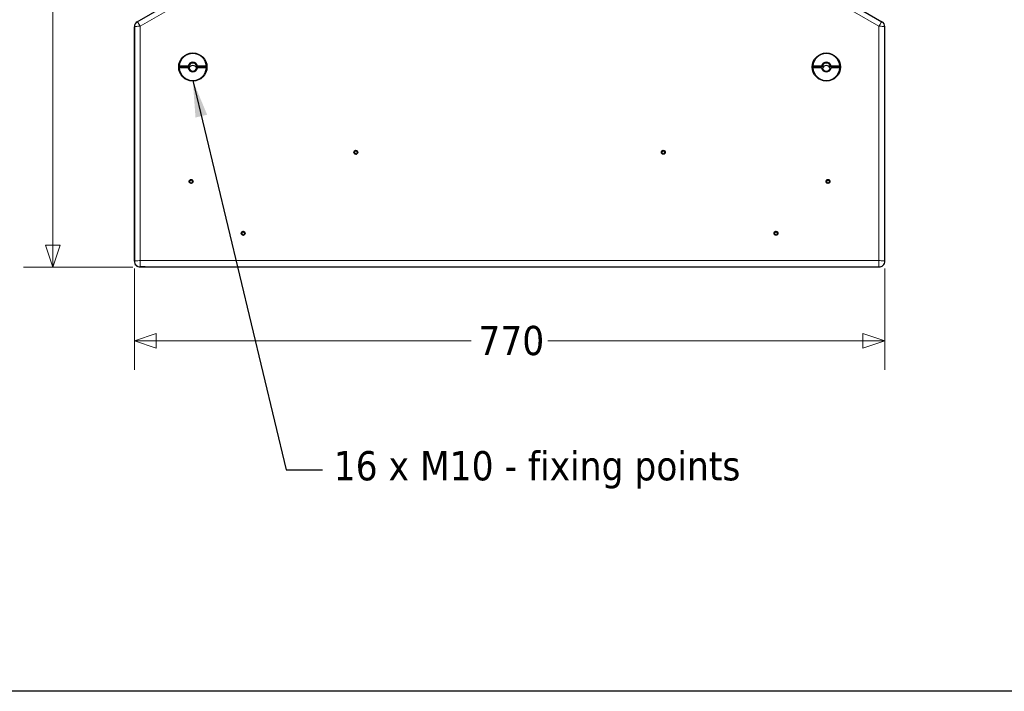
# Model space of a CAD drawing. Header units: millimetres. Extents: x -2236 to 4365, y 90 to 3088.
# Tile 10 of 39: x 1168 to 2178, y 90 to 779. Entities that reach past the tile are written whole.
import ezdxf

# ---------------------------------------------------------------- set-up
doc = ezdxf.new("R2010")
doc.units = ezdxf.units.MM
doc.header["$LTSCALE"] = 15
doc.layers.add('Border (ISO)', color=7, linetype='Continuous', lineweight=25)
doc.layers.add('Visibile (ISO)', color=7, linetype='Continuous', lineweight=25)
for name, color, linetype, lineweight, true_color in [('Quota (ISO)', 7, 'Continuous', 15, 0x008000), ('Simbolo (ISO)', 5, 'Continuous', 25, 0x0000ff), ('Visibile sottile (ISO)', 9, 'Continuous', 18, 0x808080)]:
    doc.layers.add(name, color=color, linetype=linetype, lineweight=lineweight, true_color=true_color)
doc.styles.add('Testo nota (ISO)', font='tahoma.ttf')
doc.dimstyles.new('Default (ISO)', dxfattribs={"dimscale": 15, "dimtxt": 2, "dimasz": 1.5, "dimexe": 2, "dimexo": 0.5, "dimgap": 0.5, "dimtad": 1, "dimtoh": 1, "dimrnd": 1e-08, "dimtxsty": 'Testo nota (ISO)', "dimblk": 'Filled-1', "dimcen": 0.09, "dimdle": 10, "dimclrd": 256, "dimclre": 256, "dimclrt": 256, "dimazin": 2, "dimtfac": 0.75, "dimtmove": 0, "dimatfit": 3, "dimfxl": 0, "dimtolj": 1, "dimtzin": 0, "dimlwd": -1, "dimlwe": -1, "dimarcsym": 0})
doc.dimstyles.new('Default - Metodo 1b (ISO)$7', dxfattribs={"dimscale": 15, "dimtxt": 2, "dimasz": 2.5, "dimexe": 3.175, "dimexo": 0, "dimgap": 0.762, "dimtad": 1, "dimtoh": 1, "dimrnd": 1e-08, "dimtxsty": 'Testo nota (ISO)', "dimcen": 0.09, "dimdle": 10, "dimclrd": 256, "dimclre": 256, "dimclrt": 256, "dimazin": 2, "dimtfac": 1.75, "dimtmove": 0, "dimatfit": 3, "dimfxl": 0, "dimtolj": 1, "dimlwd": -1, "dimlwe": -1, "dimarcsym": 0})

# ---------------------------------------------------------------- blocks, each defined once
blk = doc.blocks.new('Bordi Bordo di default')
at = {"layer": 'Border (ISO)', "flags": 128}
blk.add_lwpolyline([(6, 6), (6, 204), (291, 204), (291, 6), (6, 6)], dxfattribs=at)
blk = doc.blocks.new('Filled-1')
at = {"color": 0}
for p, q in [((0, 0), (-1, 0.333)), ((-1, 0.333), (-1, -0.333)), ((-1, 0), (0, 0)), ((-1, -0.333), (0, 0))]:
    blk.add_line(p, q, dxfattribs=at)
at = {"color": 0, "flags": 128}
blk.add_lwpolyline([(-1, -0.333), (0, 0), (-1, 0.333), (-1, -0.333)], dxfattribs=at)
at = {"color": 0}
blk.add_solid([(-1, -0.333), (0, 0), (-1, 0.333), (-1, -0.333)], dxfattribs=at)
blk = doc.blocks.new('*D21')
at = {"layer": 'Defpoints', "color": 0, "transparency": 16777216}
for p in [(1521.2, 1195.5), (1201.6, 525.5), (1291.2, 525.5)]:
    blk.add_point(p, dxfattribs=at)
at = {"layer": 'Quota (ISO)', "transparency": 16777216}
for p, q in [((1513.7, 1195.5), (1171.6, 1195.5)), ((1201.6, 1173), (1201.6, 900.1)), ((1201.6, 548), (1201.6, 820.9)), ((1283.7, 525.5), (1171.6, 525.5))]:
    blk.add_line(p, q, dxfattribs=at)
at = {"layer": 'Quota (ISO)', "transparency": 16777216, "xscale": 22.5, "yscale": 22.5, "zscale": 22.5}
for p, rotation in [((1201.6, 1195.5), 90), ((1201.6, 525.5), 270)]:
    blk.add_blockref('Filled-1', p, dxfattribs=dict(at, rotation=rotation))
at = {"layer": 'Quota (ISO)', "transparency": 16777216, "insert": (1201.6, 828.4), "char_height": 30, "attachment_point": 4, "rotation": 90, "style": 'Testo nota (ISO)'}
blk.add_mtext('\\A1;670', dxfattribs=at)
blk = doc.blocks.new('*D22')
at = {"layer": 'Defpoints', "color": 0, "transparency": 16777216}
for p in [(1285.2, 531.5), (2055.2, 531.5), (2055.2, 449.8)]:
    blk.add_point(p, dxfattribs=at)
at = {"layer": 'Quota (ISO)', "transparency": 16777216}
for p, q in [((1285.2, 524), (1285.2, 419.8)), ((2055.2, 524), (2055.2, 419.8)), ((1307.7, 449.8), (1630.7, 449.8)), ((2032.7, 449.8), (1709.6, 449.8))]:
    blk.add_line(p, q, dxfattribs=at)
at = {"layer": 'Quota (ISO)', "transparency": 16777216, "xscale": 22.5, "yscale": 22.5, "zscale": 22.5, "rotation": 180}
blk.add_blockref('Filled-1', (1285.2, 449.8), dxfattribs=at)
at = {"layer": 'Quota (ISO)', "transparency": 16777216, "xscale": 22.5, "yscale": 22.5, "zscale": 22.5}
blk.add_blockref('Filled-1', (2055.2, 449.8), dxfattribs=at)
at = {"layer": 'Quota (ISO)', "transparency": 16777216, "insert": (1638.2, 449.8), "char_height": 30, "attachment_point": 4, "style": 'Testo nota (ISO)'}
blk.add_mtext('\\A1;770', dxfattribs=at)

msp = doc.modelspace()

# ---------------------------------------------------------------- linework, layer by layer
at = {"layer": 'Visibile (ISO)'}
for p, q in [((1288.195, 777.282), (1515.212, 908.35)), ((1825.178, 908.35), (2052.195, 777.282)), ((1285.195, 772.086), (1285.195, 531.507)), ((1285.195, 531.53), (1285.195, 772.066)), ((2055.195, 531.507), (2055.195, 772.086)), ((2055.195, 531.53), (2055.195, 772.066)), ((1331.23, 731.755), (1340.296, 731.755)), ((1340.296, 729.763), (1331.23, 729.763)), ((1341.128, 731.581), (1333.236, 731.581)), ((1341.128, 731.685), (1341.128, 731.581)), ((1349.262, 731.581), (1349.262, 731.685)), ((1357.153, 731.581), (1349.262, 731.581)), ((1350.094, 731.755), (1359.159, 731.755)), ((1359.159, 729.763), (1350.094, 729.763)), ((1981.23, 731.755), (1990.296, 731.755)), ((1990.296, 729.763), (1981.23, 729.763)), ((1991.128, 731.581), (1983.236, 731.581)), ((1991.128, 731.685), (1991.128, 731.581)), ((1999.262, 731.581), (1999.262, 731.685)), ((2007.153, 731.581), (1999.262, 731.581)), ((2000.094, 731.755), (2009.159, 731.755)), ((2009.159, 729.763), (2000.094, 729.763)), ((1511.087, 642.937), (1511.118, 642.789)), ((1513.053, 641.531), (1513.032, 641.427)), ((1513.868, 643.761), (1513.839, 643.618)), ((1826.522, 642.937), (1826.552, 642.789)), ((1828.487, 641.531), (1828.466, 641.427)), ((1829.302, 643.761), (1829.273, 643.618)), ((1342.054, 613.009), (1342.085, 612.861)), ((1344.02, 611.603), (1343.999, 611.499)), ((1344.835, 613.833), (1344.806, 613.69)), ((1995.554, 613.009), (1995.585, 612.861)), ((1997.52, 611.603), (1997.499, 611.499)), ((1998.335, 613.833), (1998.306, 613.69)), ((1395.441, 559.837), (1395.471, 559.689)), ((1397.407, 558.431), (1397.385, 558.327)), ((1398.221, 560.661), (1398.192, 560.518)), ((1942.168, 559.837), (1942.198, 559.689)), ((1944.134, 558.431), (1944.113, 558.327)), ((1944.949, 560.661), (1944.919, 560.518)), ((1291.195, 525.53), (1297.195, 525.53)), ((1296.195, 525.53), (1291.195, 525.53)), ((1297.195, 525.53), (2043.195, 525.53)), ((2043.195, 525.53), (2049.195, 525.53)), ((2044.195, 525.53), (2049.195, 525.53))]:
    msp.add_line(p, q, dxfattribs=at)
for centre, start, end in [((1291.195, 772.086), 120, 180), ((2049.195, 772.086), 0, 60)]:
    msp.add_arc(centre, 6, start, end, dxfattribs=at)
for centre, major_axis in [((1345.195, 730.759), (14.5, 0)), ((1995.195, 730.759), (14.5, 0)), ((1512.478, 643.242), (2, 0)), ((1827.912, 643.242), (2, 0)), ((1343.445, 613.314), (2, 0)), ((1996.945, 613.314), (2, 0)), ((1396.831, 560.142), (2, 0)), ((1943.558, 560.142), (2, 0))]:
    msp.add_ellipse(centre, major_axis=major_axis, ratio=0.9961947, dxfattribs=at)
for centre, major_axis, start_param, end_param in [((1345.195, 730.759), (-14, 0), 3.2130821, 6.21169586), ((1995.195, 730.759), (-14, 0), 3.2130821, 6.21169586), ((1345.195, 730.759), (14, 0), 3.2130821, 6.21169586), ((1345.195, 730.585), (-12, 0), 6.19975522, 6.35199148), ((1345.195, 730.759), (-5, 0), 3.34295057, 6.08182739), ((1345.195, 730.759), (5, 0), 3.34295057, 6.08182739), ((1345.195, 730.585), (-4.188, 0), 6.04207861, 6.49830088), ((1345.195, 730.689), (4.188, 0), 0.2411067, 2.90048595), ((1345.195, 730.689), (-4.188, 0), 0.2411067, 2.90048595), ((1345.195, 728.145), (4.188, 0), 0.30980544, 2.83178722), ((1345.195, 730.585), (4.188, 0), 6.06806973, 6.52429201), ((1345.195, 730.585), (12, 0), 6.21437914, 6.36661539), ((1995.195, 730.759), (14, 0), 3.2130821, 6.21169586), ((1995.195, 730.585), (-12, 0), 6.19975522, 6.35199148), ((1995.195, 730.759), (-5, 0), 3.34295057, 6.08182739), ((1995.195, 730.759), (5, 0), 3.34295057, 6.08182739), ((1995.195, 730.585), (-4.188, 0), 6.04207861, 6.49830088), ((1995.195, 730.689), (4.188, 0), 0.2411067, 2.90048595), ((1995.195, 730.689), (-4.188, 0), 0.2411067, 2.90048595), ((1995.195, 728.145), (4.188, 0), 0.30980544, 2.83178722), ((1995.195, 730.585), (4.188, 0), 6.06806973, 6.52429201), ((1995.195, 730.585), (12, 0), 6.21437914, 6.36661539), ((1510.907, 643.725), (-0.279, 0), 4.68079302, 7.18744589), ((1510.132, 642.743), (0.975, 0), 5.72799058, 7.18744589), ((1511.197, 642.085), (-0.279, 0), 5.72799058, 6.76902198), ((1510.947, 644.973), (0.975, 0), 4.68079491, 6.14024645), ((1511.197, 642.085), (-0.279, 0), 0.98797256, 1.95145813), ((1511.663, 640.925), (-0.975, 0), 3.63359547, 5.09305079), ((1512.187, 644.795), (-0.279, 0), 3.63359736, 6.14024645), ((1513.292, 645.385), (0.975, 0), 3.63359547, 5.09305079), ((1512.768, 641.515), (-0.279, 0), 0.49200282, 1.18318778), ((1512.768, 641.515), (0.279, 0), 5.4317762, 6.14024834), ((1514.009, 641.337), (-0.975, 0), 4.68079302, 6.14024834), ((1513.758, 644.225), (0.279, 0), 5.72799058, 8.23464344), ((1514.823, 643.567), (-0.975, 0), 5.72799058, 7.18744589), ((1514.048, 642.586), (0.279, 0), 4.68079302, 7.18744589), ((1826.341, 643.725), (-0.279, 0), 4.68079302, 7.18744589), ((1825.566, 642.743), (0.975, 0), 5.72799058, 7.18744589), ((1826.631, 642.085), (-0.279, 0), 5.72799058, 6.76902198), ((1826.381, 644.973), (0.975, 0), 4.68079491, 6.14024645), ((1826.631, 642.085), (-0.279, 0), 0.98797256, 1.95145813), ((1827.097, 640.925), (-0.975, 0), 3.63359547, 5.09305079), ((1827.622, 644.795), (-0.279, 0), 3.63359736, 6.14024645), ((1828.726, 645.385), (0.975, 0), 3.63359547, 5.09305079), ((1828.202, 641.515), (-0.279, 0), 0.49200282, 1.18318778), ((1828.202, 641.515), (0.279, 0), 5.4317762, 6.14024834), ((1829.443, 641.337), (-0.975, 0), 4.68079302, 6.14024834), ((1829.192, 644.225), (0.279, 0), 5.72799058, 8.23464344), ((1830.257, 643.567), (-0.975, 0), 5.72799058, 7.18744589), ((1829.482, 642.586), (0.279, 0), 4.68079302, 7.18744589), ((1341.874, 613.797), (-0.279, 0), 4.68079302, 7.18744589), ((1341.099, 612.815), (0.975, 0), 5.72799058, 7.18744589), ((1342.164, 612.157), (-0.279, 0), 5.72799058, 6.76902198), ((1341.914, 615.045), (0.975, 0), 4.68079491, 6.14024645), ((1342.164, 612.157), (-0.279, 0), 0.98797256, 1.95145813), ((1342.63, 610.998), (-0.975, 0), 3.63359547, 5.09305079), ((1343.154, 614.867), (-0.279, 0), 3.63359736, 6.14024645), ((1344.259, 615.457), (0.975, 0), 3.63359547, 5.09305079), ((1343.735, 611.587), (-0.279, 0), 0.49200282, 1.18318778), ((1343.735, 611.587), (0.279, 0), 5.4317762, 6.14024834), ((1344.976, 611.41), (-0.975, 0), 4.68079302, 6.14024834), ((1344.725, 614.297), (0.279, 0), 5.72799058, 8.23464344), ((1345.79, 613.639), (-0.975, 0), 5.72799058, 7.18744589), ((1345.015, 612.658), (0.279, 0), 4.68079302, 7.18744589), ((1995.374, 613.797), (-0.279, 0), 4.68079302, 7.18744589), ((1994.599, 612.815), (0.975, 0), 5.72799058, 7.18744589), ((1995.664, 612.157), (-0.279, 0), 5.72799058, 6.76902198), ((1995.414, 615.045), (0.975, 0), 4.68079491, 6.14024645), ((1995.664, 612.157), (-0.279, 0), 0.98797256, 1.95145813), ((1996.13, 610.998), (-0.975, 0), 3.63359547, 5.09305079), ((1996.654, 614.867), (-0.279, 0), 3.63359736, 6.14024645), ((1997.759, 615.457), (0.975, 0), 3.63359547, 5.09305079), ((1997.235, 611.587), (-0.279, 0), 0.49200282, 1.18318778), ((1997.235, 611.587), (0.279, 0), 5.4317762, 6.14024834), ((1998.476, 611.41), (-0.975, 0), 4.68079302, 6.14024834), ((1998.225, 614.297), (0.279, 0), 5.72799058, 8.23464344), ((1999.29, 613.639), (-0.975, 0), 5.72799058, 7.18744589), ((1998.515, 612.658), (0.279, 0), 4.68079302, 7.18744589), ((1395.261, 560.624), (-0.279, 0), 4.68079302, 7.18744589), ((1394.485, 559.643), (0.975, 0), 5.72799058, 7.18744589), ((1395.551, 558.985), (-0.279, 0), 5.72799058, 6.76902198), ((1395.3, 561.873), (0.975, 0), 4.68079491, 6.14024645), ((1395.551, 558.985), (-0.279, 0), 0.98797256, 1.95145813), ((1396.017, 557.825), (-0.975, 0), 3.63359547, 5.09305079), ((1396.541, 561.695), (-0.279, 0), 3.63359736, 6.14024645), ((1397.646, 562.285), (0.975, 0), 3.63359547, 5.09305079), ((1397.121, 558.415), (-0.279, 0), 0.49200282, 1.18318778), ((1397.121, 558.415), (0.279, 0), 5.4317762, 6.14024834), ((1398.362, 558.237), (-0.975, 0), 4.68079302, 6.14024834), ((1398.112, 561.125), (0.279, 0), 5.72799058, 8.23464344), ((1399.177, 560.467), (-0.975, 0), 5.72799058, 7.18744589), ((1398.402, 559.486), (0.279, 0), 4.68079302, 7.18744589), ((1941.988, 560.624), (-0.279, 0), 4.68079302, 7.18744589), ((1941.213, 559.643), (0.975, 0), 5.72799058, 7.18744589), ((1942.278, 558.985), (-0.279, 0), 5.72799058, 6.76902198), ((1942.027, 561.873), (0.975, 0), 4.68079491, 6.14024645), ((1942.278, 558.985), (-0.279, 0), 0.98797256, 1.95145813), ((1942.744, 557.825), (-0.975, 0), 3.63359547, 5.09305079), ((1943.268, 561.695), (-0.279, 0), 3.63359736, 6.14024645), ((1944.373, 562.285), (0.975, 0), 3.63359547, 5.09305079), ((1943.849, 558.415), (-0.279, 0), 0.49200282, 1.18318778), ((1943.849, 558.415), (0.279, 0), 5.4317762, 6.14024834), ((1945.089, 558.237), (-0.975, 0), 4.68079302, 6.14024834), ((1944.839, 561.125), (0.279, 0), 5.72799058, 8.23464344), ((1945.904, 560.467), (-0.975, 0), 5.72799058, 7.18744589), ((1945.129, 559.486), (0.279, 0), 4.68079302, 7.18744589), ((1291.195, 531.507), (-6, 0), 0, 1.57079633), ((2049.195, 531.507), (6, 0), 4.71238898, 6.28318531)]:
    msp.add_ellipse(centre, major_axis=major_axis, ratio=0.9961947, start_param=start_param, end_param=end_param, dxfattribs=at)
for points, weights in [([(1333.236, 731.581), (1332.311, 731.662), (1331.23, 731.755)], [1, 1.00298965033, 1]), ([(1340.296, 731.755), (1340.749, 731.717), (1341.128, 731.685)], [1, 1.00412650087, 1]), ([(1341.128, 729.692), (1340.749, 729.724), (1340.296, 729.763)], [1, 1.00412650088, 1]), ([(1349.262, 731.685), (1349.641, 731.717), (1350.094, 731.755)], [1, 1.00412650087, 1]), ([(1350.094, 729.763), (1349.641, 729.724), (1349.262, 729.692)], [1, 1.00412650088, 1]), ([(1359.159, 731.755), (1358.079, 731.662), (1357.153, 731.581)], [1, 1.0029896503, 1]), ([(1983.236, 731.581), (1982.311, 731.662), (1981.23, 731.755)], [1, 1.00298965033, 1]), ([(1990.296, 731.755), (1990.749, 731.717), (1991.128, 731.685)], [1, 1.00412650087, 1]), ([(1991.128, 729.692), (1990.749, 729.724), (1990.296, 729.763)], [1, 1.00412650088, 1]), ([(1999.262, 731.685), (1999.641, 731.717), (2000.094, 731.755)], [1, 1.00412650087, 1]), ([(2000.094, 729.763), (1999.641, 729.724), (1999.262, 729.692)], [1, 1.00412650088, 1]), ([(2009.159, 731.755), (2008.079, 731.662), (2007.153, 731.581)], [1, 1.0029896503, 1])]:
    msp.add_rational_spline(points, weights, degree=2, dxfattribs=at)
for points, knots in [([(1510.915, 643.839), (1510.882, 643.841), (1510.848, 643.837), (1510.785, 643.816), (1510.754, 643.798), (1510.702, 643.747), (1510.682, 643.715), (1510.661, 643.659), (1510.656, 643.633), (1510.655, 643.607)], [0.085145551, 0.085145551, 0.085145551, 0.085145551, 0.0956282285, 0.0956282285, 0.1063256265, 0.1063256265, 0.1170230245, 0.1170230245, 0.1244944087, 0.1244944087, 0.1244944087, 0.1244944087]), ([(1511.939, 644.694), (1511.93, 644.627), (1511.914, 644.56), (1511.867, 644.418), (1511.828, 644.334), (1511.725, 644.178), (1511.661, 644.107), (1511.526, 643.995), (1511.445, 643.945), (1511.278, 643.874), (1511.19, 643.852), (1511.047, 643.835), (1510.981, 643.833), (1510.915, 643.839)], [0.454656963, 0.454656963, 0.454656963, 0.454656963, 0.475145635, 0.475145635, 0.501591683, 0.501591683, 0.52803773, 0.52803773, 0.554483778, 0.554483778, 0.580929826, 0.580929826, 0.601418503, 0.601418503, 0.601418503, 0.601418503]), ([(1510.984, 642.081), (1510.966, 642.054), (1510.954, 642.023), (1510.947, 641.984), (1510.946, 641.975), (1510.945, 641.966)], [0.085145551, 0.085145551, 0.085145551, 0.085145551, 0.0956282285, 0.0956282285, 0.0984165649, 0.0984165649, 0.0984165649, 0.0984165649]), ([(1511.118, 642.789), (1511.119, 642.78), (1511.121, 642.772), (1511.138, 642.676), (1511.142, 642.583), (1511.123, 642.404), (1511.1, 642.319), (1511.048, 642.19), (1511.019, 642.133), (1510.984, 642.081)], [0.5254053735, 0.5254053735, 0.5254053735, 0.5254053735, 0.5280366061, 0.5280366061, 0.5544826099, 0.5544826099, 0.5809286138, 0.5809286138, 0.6014174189, 0.6014174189, 0.6014174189, 0.6014174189]), ([(1512.409, 644.777), (1512.393, 644.808), (1512.371, 644.836), (1512.32, 644.88), (1512.288, 644.898), (1512.217, 644.919), (1512.179, 644.92), (1512.108, 644.908), (1512.073, 644.893), (1512.013, 644.85), (1511.988, 644.821), (1511.955, 644.763), (1511.943, 644.729), (1511.939, 644.694)], [0.0851456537, 0.0851456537, 0.0851456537, 0.0851456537, 0.0956282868, 0.0956282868, 0.1063256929, 0.1063256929, 0.1170230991, 0.1170230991, 0.1277205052, 0.1277205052, 0.1384179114, 0.1384179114, 0.1489005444, 0.1489005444, 0.1489005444, 0.1489005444]), ([(1513.665, 644.322), (1513.604, 644.294), (1513.54, 644.273), (1513.398, 644.24), (1513.307, 644.23), (1513.124, 644.24), (1513.031, 644.259), (1512.865, 644.319), (1512.781, 644.364), (1512.632, 644.475), (1512.567, 644.541), (1512.476, 644.659), (1512.44, 644.716), (1512.409, 644.777)], [0.454655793, 0.454655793, 0.454655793, 0.454655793, 0.475144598, 0.475144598, 0.501590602, 0.501590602, 0.528036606, 0.528036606, 0.55448261, 0.55448261, 0.580928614, 0.580928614, 0.601417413, 0.601417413, 0.601417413, 0.601417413]), ([(1514.01, 644.107), (1514.009, 644.125), (1514.007, 644.144), (1513.992, 644.197), (1513.975, 644.231), (1513.929, 644.286), (1513.899, 644.309), (1513.832, 644.338), (1513.796, 644.345), (1513.729, 644.343), (1513.696, 644.336), (1513.665, 644.322)], [0.1010191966, 0.1010191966, 0.1010191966, 0.1010191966, 0.1063256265, 0.1063256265, 0.1170230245, 0.1170230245, 0.1277204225, 0.1277204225, 0.1384178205, 0.1384178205, 0.148900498, 0.148900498, 0.148900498, 0.148900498]), ([(1514.204, 642.646), (1514.151, 642.684), (1514.104, 642.726), (1514.008, 642.83), (1513.957, 642.902), (1513.877, 643.063), (1513.848, 643.152), (1513.817, 643.325), (1513.813, 643.421), (1513.826, 643.549), (1513.832, 643.584), (1513.839, 643.618)], [0.454655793, 0.454655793, 0.454655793, 0.454655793, 0.475144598, 0.475144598, 0.501590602, 0.501590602, 0.528036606, 0.528036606, 0.55448261, 0.55448261, 0.564479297, 0.564479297, 0.564479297, 0.564479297]), ([(1514.301, 642.468), (1514.3, 642.471), (1514.3, 642.474), (1514.297, 642.513), (1514.285, 642.547), (1514.252, 642.603), (1514.23, 642.627), (1514.204, 642.646)], [0.1268058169, 0.1268058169, 0.1268058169, 0.1268058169, 0.1277204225, 0.1277204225, 0.1384178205, 0.1384178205, 0.148900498, 0.148900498, 0.148900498, 0.148900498]), ([(1826.349, 643.839), (1826.316, 643.841), (1826.282, 643.837), (1826.22, 643.816), (1826.188, 643.798), (1826.136, 643.747), (1826.116, 643.715), (1826.095, 643.659), (1826.09, 643.633), (1826.089, 643.607)], [0.085145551, 0.085145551, 0.085145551, 0.085145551, 0.0956282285, 0.0956282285, 0.1063256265, 0.1063256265, 0.1170230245, 0.1170230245, 0.1244944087, 0.1244944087, 0.1244944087, 0.1244944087]), ([(1827.373, 644.694), (1827.364, 644.627), (1827.349, 644.56), (1827.302, 644.418), (1827.262, 644.334), (1827.159, 644.178), (1827.095, 644.107), (1826.96, 643.995), (1826.88, 643.945), (1826.712, 643.874), (1826.624, 643.852), (1826.481, 643.835), (1826.415, 643.833), (1826.349, 643.839)], [0.454656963, 0.454656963, 0.454656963, 0.454656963, 0.475145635, 0.475145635, 0.501591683, 0.501591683, 0.52803773, 0.52803773, 0.554483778, 0.554483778, 0.580929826, 0.580929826, 0.601418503, 0.601418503, 0.601418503, 0.601418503]), ([(1826.418, 642.081), (1826.4, 642.054), (1826.388, 642.023), (1826.381, 641.984), (1826.38, 641.975), (1826.38, 641.966)], [0.085145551, 0.085145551, 0.085145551, 0.085145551, 0.0956282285, 0.0956282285, 0.0984165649, 0.0984165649, 0.0984165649, 0.0984165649]), ([(1826.552, 642.789), (1826.554, 642.78), (1826.555, 642.772), (1826.572, 642.676), (1826.576, 642.583), (1826.557, 642.404), (1826.535, 642.319), (1826.482, 642.19), (1826.453, 642.133), (1826.418, 642.081)], [0.5254053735, 0.5254053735, 0.5254053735, 0.5254053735, 0.5280366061, 0.5280366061, 0.5544826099, 0.5544826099, 0.5809286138, 0.5809286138, 0.6014174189, 0.6014174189, 0.6014174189, 0.6014174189]), ([(1827.843, 644.777), (1827.828, 644.808), (1827.806, 644.836), (1827.754, 644.88), (1827.722, 644.898), (1827.651, 644.919), (1827.613, 644.92), (1827.543, 644.908), (1827.507, 644.893), (1827.447, 644.85), (1827.422, 644.821), (1827.389, 644.763), (1827.377, 644.729), (1827.373, 644.694)], [0.0851456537, 0.0851456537, 0.0851456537, 0.0851456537, 0.0956282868, 0.0956282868, 0.1063256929, 0.1063256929, 0.1170230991, 0.1170230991, 0.1277205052, 0.1277205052, 0.1384179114, 0.1384179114, 0.1489005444, 0.1489005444, 0.1489005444, 0.1489005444]), ([(1829.099, 644.322), (1829.038, 644.294), (1828.975, 644.273), (1828.832, 644.24), (1828.741, 644.23), (1828.558, 644.24), (1828.465, 644.259), (1828.3, 644.319), (1828.215, 644.364), (1828.066, 644.475), (1828.001, 644.541), (1827.91, 644.659), (1827.874, 644.716), (1827.843, 644.777)], [0.454655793, 0.454655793, 0.454655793, 0.454655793, 0.475144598, 0.475144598, 0.501590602, 0.501590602, 0.528036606, 0.528036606, 0.55448261, 0.55448261, 0.580928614, 0.580928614, 0.601417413, 0.601417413, 0.601417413, 0.601417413]), ([(1829.444, 644.107), (1829.443, 644.125), (1829.441, 644.144), (1829.427, 644.197), (1829.409, 644.231), (1829.363, 644.286), (1829.333, 644.309), (1829.266, 644.338), (1829.23, 644.345), (1829.164, 644.343), (1829.13, 644.336), (1829.099, 644.322)], [0.1010191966, 0.1010191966, 0.1010191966, 0.1010191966, 0.1063256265, 0.1063256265, 0.1170230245, 0.1170230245, 0.1277204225, 0.1277204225, 0.1384178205, 0.1384178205, 0.148900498, 0.148900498, 0.148900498, 0.148900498]), ([(1829.638, 642.646), (1829.586, 642.684), (1829.538, 642.726), (1829.443, 642.83), (1829.391, 642.902), (1829.311, 643.063), (1829.282, 643.152), (1829.252, 643.325), (1829.248, 643.421), (1829.261, 643.549), (1829.266, 643.584), (1829.273, 643.618)], [0.454655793, 0.454655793, 0.454655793, 0.454655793, 0.475144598, 0.475144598, 0.501590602, 0.501590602, 0.528036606, 0.528036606, 0.55448261, 0.55448261, 0.564479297, 0.564479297, 0.564479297, 0.564479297]), ([(1829.735, 642.468), (1829.735, 642.471), (1829.734, 642.474), (1829.731, 642.513), (1829.719, 642.547), (1829.687, 642.603), (1829.664, 642.627), (1829.638, 642.646)], [0.1268058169, 0.1268058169, 0.1268058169, 0.1268058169, 0.1277204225, 0.1277204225, 0.1384178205, 0.1384178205, 0.148900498, 0.148900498, 0.148900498, 0.148900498]), ([(1341.882, 613.911), (1341.849, 613.914), (1341.815, 613.909), (1341.753, 613.888), (1341.721, 613.87), (1341.669, 613.819), (1341.649, 613.787), (1341.628, 613.731), (1341.623, 613.705), (1341.622, 613.679)], [0.085145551, 0.085145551, 0.085145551, 0.085145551, 0.0956282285, 0.0956282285, 0.1063256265, 0.1063256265, 0.1170230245, 0.1170230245, 0.1244944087, 0.1244944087, 0.1244944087, 0.1244944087]), ([(1342.906, 614.767), (1342.897, 614.699), (1342.881, 614.632), (1342.834, 614.491), (1342.795, 614.406), (1342.692, 614.25), (1342.628, 614.18), (1342.493, 614.067), (1342.413, 614.017), (1342.245, 613.946), (1342.157, 613.924), (1342.014, 613.907), (1341.948, 613.906), (1341.882, 613.911)], [0.454656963, 0.454656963, 0.454656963, 0.454656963, 0.475145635, 0.475145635, 0.501591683, 0.501591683, 0.52803773, 0.52803773, 0.554483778, 0.554483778, 0.580929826, 0.580929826, 0.601418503, 0.601418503, 0.601418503, 0.601418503]), ([(1341.951, 612.153), (1341.933, 612.126), (1341.921, 612.095), (1341.914, 612.056), (1341.913, 612.047), (1341.912, 612.038)], [0.085145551, 0.085145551, 0.085145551, 0.085145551, 0.0956282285, 0.0956282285, 0.0984165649, 0.0984165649, 0.0984165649, 0.0984165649]), ([(1342.085, 612.861), (1342.086, 612.852), (1342.088, 612.844), (1342.105, 612.749), (1342.109, 612.655), (1342.09, 612.477), (1342.067, 612.391), (1342.015, 612.262), (1341.986, 612.206), (1341.951, 612.153)], [0.5254053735, 0.5254053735, 0.5254053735, 0.5254053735, 0.5280366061, 0.5280366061, 0.5544826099, 0.5544826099, 0.5809286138, 0.5809286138, 0.6014174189, 0.6014174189, 0.6014174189, 0.6014174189]), ([(1343.376, 614.849), (1343.36, 614.88), (1343.339, 614.908), (1343.287, 614.952), (1343.255, 614.97), (1343.184, 614.991), (1343.146, 614.992), (1343.075, 614.98), (1343.04, 614.965), (1342.98, 614.922), (1342.955, 614.894), (1342.922, 614.835), (1342.91, 614.801), (1342.906, 614.767)], [0.0851456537, 0.0851456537, 0.0851456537, 0.0851456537, 0.0956282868, 0.0956282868, 0.1063256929, 0.1063256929, 0.1170230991, 0.1170230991, 0.1277205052, 0.1277205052, 0.1384179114, 0.1384179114, 0.1489005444, 0.1489005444, 0.1489005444, 0.1489005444]), ([(1344.632, 614.394), (1344.571, 614.366), (1344.508, 614.345), (1344.365, 614.312), (1344.274, 614.302), (1344.091, 614.312), (1343.998, 614.331), (1343.832, 614.391), (1343.748, 614.436), (1343.599, 614.547), (1343.534, 614.614), (1343.443, 614.731), (1343.407, 614.788), (1343.376, 614.849)], [0.454655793, 0.454655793, 0.454655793, 0.454655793, 0.475144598, 0.475144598, 0.501590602, 0.501590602, 0.528036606, 0.528036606, 0.55448261, 0.55448261, 0.580928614, 0.580928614, 0.601417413, 0.601417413, 0.601417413, 0.601417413]), ([(1344.977, 614.179), (1344.976, 614.197), (1344.974, 614.216), (1344.959, 614.269), (1344.942, 614.303), (1344.896, 614.358), (1344.866, 614.381), (1344.799, 614.41), (1344.763, 614.417), (1344.697, 614.416), (1344.663, 614.408), (1344.632, 614.394)], [0.1010191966, 0.1010191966, 0.1010191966, 0.1010191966, 0.1063256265, 0.1063256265, 0.1170230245, 0.1170230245, 0.1277204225, 0.1277204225, 0.1384178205, 0.1384178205, 0.148900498, 0.148900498, 0.148900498, 0.148900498]), ([(1345.171, 612.718), (1345.119, 612.756), (1345.071, 612.798), (1344.976, 612.902), (1344.924, 612.974), (1344.844, 613.136), (1344.815, 613.225), (1344.784, 613.398), (1344.781, 613.493), (1344.793, 613.621), (1344.799, 613.656), (1344.806, 613.69)], [0.454655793, 0.454655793, 0.454655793, 0.454655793, 0.475144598, 0.475144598, 0.501590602, 0.501590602, 0.528036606, 0.528036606, 0.55448261, 0.55448261, 0.564479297, 0.564479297, 0.564479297, 0.564479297]), ([(1345.268, 612.54), (1345.268, 612.543), (1345.267, 612.546), (1345.264, 612.585), (1345.252, 612.619), (1345.22, 612.675), (1345.197, 612.699), (1345.171, 612.718)], [0.1268058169, 0.1268058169, 0.1268058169, 0.1268058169, 0.1277204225, 0.1277204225, 0.1384178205, 0.1384178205, 0.148900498, 0.148900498, 0.148900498, 0.148900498]), ([(1995.382, 613.911), (1995.349, 613.914), (1995.315, 613.909), (1995.253, 613.888), (1995.221, 613.87), (1995.169, 613.819), (1995.149, 613.787), (1995.128, 613.731), (1995.123, 613.705), (1995.122, 613.679)], [0.085145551, 0.085145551, 0.085145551, 0.085145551, 0.0956282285, 0.0956282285, 0.1063256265, 0.1063256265, 0.1170230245, 0.1170230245, 0.1244944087, 0.1244944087, 0.1244944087, 0.1244944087]), ([(1996.406, 614.767), (1996.397, 614.699), (1996.381, 614.632), (1996.334, 614.491), (1996.295, 614.406), (1996.192, 614.25), (1996.128, 614.18), (1995.993, 614.067), (1995.913, 614.017), (1995.745, 613.946), (1995.657, 613.924), (1995.514, 613.907), (1995.448, 613.906), (1995.382, 613.911)], [0.454656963, 0.454656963, 0.454656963, 0.454656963, 0.475145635, 0.475145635, 0.501591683, 0.501591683, 0.52803773, 0.52803773, 0.554483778, 0.554483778, 0.580929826, 0.580929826, 0.601418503, 0.601418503, 0.601418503, 0.601418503]), ([(1995.451, 612.153), (1995.433, 612.126), (1995.421, 612.095), (1995.414, 612.056), (1995.413, 612.047), (1995.412, 612.038)], [0.085145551, 0.085145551, 0.085145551, 0.085145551, 0.0956282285, 0.0956282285, 0.0984165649, 0.0984165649, 0.0984165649, 0.0984165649]), ([(1995.585, 612.861), (1995.586, 612.852), (1995.588, 612.844), (1995.605, 612.749), (1995.609, 612.655), (1995.59, 612.477), (1995.567, 612.391), (1995.515, 612.262), (1995.486, 612.206), (1995.451, 612.153)], [0.5254053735, 0.5254053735, 0.5254053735, 0.5254053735, 0.5280366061, 0.5280366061, 0.5544826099, 0.5544826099, 0.5809286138, 0.5809286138, 0.6014174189, 0.6014174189, 0.6014174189, 0.6014174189]), ([(1996.876, 614.849), (1996.86, 614.88), (1996.839, 614.908), (1996.787, 614.952), (1996.755, 614.97), (1996.684, 614.991), (1996.646, 614.992), (1996.575, 614.98), (1996.54, 614.965), (1996.48, 614.922), (1996.455, 614.894), (1996.422, 614.835), (1996.41, 614.801), (1996.406, 614.767)], [0.0851456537, 0.0851456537, 0.0851456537, 0.0851456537, 0.0956282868, 0.0956282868, 0.1063256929, 0.1063256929, 0.1170230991, 0.1170230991, 0.1277205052, 0.1277205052, 0.1384179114, 0.1384179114, 0.1489005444, 0.1489005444, 0.1489005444, 0.1489005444]), ([(1998.132, 614.394), (1998.071, 614.366), (1998.008, 614.345), (1997.865, 614.312), (1997.774, 614.302), (1997.591, 614.312), (1997.498, 614.331), (1997.332, 614.391), (1997.248, 614.436), (1997.099, 614.547), (1997.034, 614.614), (1996.943, 614.731), (1996.907, 614.788), (1996.876, 614.849)], [0.454655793, 0.454655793, 0.454655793, 0.454655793, 0.475144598, 0.475144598, 0.501590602, 0.501590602, 0.528036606, 0.528036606, 0.55448261, 0.55448261, 0.580928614, 0.580928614, 0.601417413, 0.601417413, 0.601417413, 0.601417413]), ([(1998.477, 614.179), (1998.476, 614.197), (1998.474, 614.216), (1998.459, 614.269), (1998.442, 614.303), (1998.396, 614.358), (1998.366, 614.381), (1998.299, 614.41), (1998.263, 614.417), (1998.197, 614.416), (1998.163, 614.408), (1998.132, 614.394)], [0.1010191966, 0.1010191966, 0.1010191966, 0.1010191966, 0.1063256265, 0.1063256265, 0.1170230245, 0.1170230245, 0.1277204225, 0.1277204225, 0.1384178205, 0.1384178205, 0.148900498, 0.148900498, 0.148900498, 0.148900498]), ([(1998.671, 612.718), (1998.619, 612.756), (1998.571, 612.798), (1998.476, 612.902), (1998.424, 612.974), (1998.344, 613.136), (1998.315, 613.225), (1998.284, 613.398), (1998.281, 613.493), (1998.293, 613.621), (1998.299, 613.656), (1998.306, 613.69)], [0.454655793, 0.454655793, 0.454655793, 0.454655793, 0.475144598, 0.475144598, 0.501590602, 0.501590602, 0.528036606, 0.528036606, 0.55448261, 0.55448261, 0.564479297, 0.564479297, 0.564479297, 0.564479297]), ([(1998.768, 612.54), (1998.768, 612.543), (1998.767, 612.546), (1998.764, 612.585), (1998.752, 612.619), (1998.72, 612.675), (1998.697, 612.699), (1998.671, 612.718)], [0.1268058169, 0.1268058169, 0.1268058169, 0.1268058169, 0.1277204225, 0.1277204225, 0.1384178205, 0.1384178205, 0.148900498, 0.148900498, 0.148900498, 0.148900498]), ([(1395.268, 560.739), (1395.235, 560.741), (1395.201, 560.737), (1395.139, 560.716), (1395.107, 560.697), (1395.056, 560.647), (1395.035, 560.615), (1395.014, 560.559), (1395.009, 560.533), (1395.008, 560.507)], [0.085145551, 0.085145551, 0.085145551, 0.085145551, 0.0956282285, 0.0956282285, 0.1063256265, 0.1063256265, 0.1170230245, 0.1170230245, 0.1244944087, 0.1244944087, 0.1244944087, 0.1244944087]), ([(1396.292, 561.594), (1396.283, 561.527), (1396.268, 561.46), (1396.221, 561.318), (1396.181, 561.234), (1396.078, 561.078), (1396.014, 561.007), (1395.879, 560.894), (1395.799, 560.845), (1395.631, 560.774), (1395.543, 560.752), (1395.4, 560.735), (1395.334, 560.733), (1395.268, 560.739)], [0.454656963, 0.454656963, 0.454656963, 0.454656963, 0.475145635, 0.475145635, 0.501591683, 0.501591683, 0.52803773, 0.52803773, 0.554483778, 0.554483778, 0.580929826, 0.580929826, 0.601418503, 0.601418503, 0.601418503, 0.601418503]), ([(1395.337, 558.981), (1395.319, 558.954), (1395.307, 558.923), (1395.3, 558.884), (1395.299, 558.875), (1395.299, 558.866)], [0.085145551, 0.085145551, 0.085145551, 0.085145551, 0.0956282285, 0.0956282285, 0.0984165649, 0.0984165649, 0.0984165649, 0.0984165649]), ([(1395.471, 559.689), (1395.473, 559.68), (1395.475, 559.671), (1395.491, 559.576), (1395.495, 559.483), (1395.477, 559.304), (1395.454, 559.219), (1395.402, 559.09), (1395.372, 559.033), (1395.337, 558.981)], [0.5254053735, 0.5254053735, 0.5254053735, 0.5254053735, 0.5280366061, 0.5280366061, 0.5544826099, 0.5544826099, 0.5809286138, 0.5809286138, 0.6014174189, 0.6014174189, 0.6014174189, 0.6014174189]), ([(1396.762, 561.677), (1396.747, 561.708), (1396.725, 561.736), (1396.674, 561.78), (1396.641, 561.798), (1396.57, 561.818), (1396.532, 561.82), (1396.462, 561.808), (1396.427, 561.793), (1396.366, 561.75), (1396.342, 561.721), (1396.308, 561.662), (1396.297, 561.629), (1396.292, 561.594)], [0.0851456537, 0.0851456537, 0.0851456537, 0.0851456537, 0.0956282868, 0.0956282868, 0.1063256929, 0.1063256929, 0.1170230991, 0.1170230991, 0.1277205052, 0.1277205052, 0.1384179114, 0.1384179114, 0.1489005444, 0.1489005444, 0.1489005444, 0.1489005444]), ([(1398.018, 561.222), (1397.957, 561.194), (1397.894, 561.173), (1397.752, 561.14), (1397.661, 561.13), (1397.477, 561.14), (1397.385, 561.159), (1397.219, 561.219), (1397.135, 561.264), (1396.986, 561.375), (1396.921, 561.441), (1396.829, 561.559), (1396.793, 561.616), (1396.762, 561.677)], [0.454655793, 0.454655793, 0.454655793, 0.454655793, 0.475144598, 0.475144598, 0.501590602, 0.501590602, 0.528036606, 0.528036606, 0.55448261, 0.55448261, 0.580928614, 0.580928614, 0.601417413, 0.601417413, 0.601417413, 0.601417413]), ([(1398.364, 561.007), (1398.363, 561.025), (1398.36, 561.043), (1398.346, 561.097), (1398.328, 561.131), (1398.282, 561.186), (1398.252, 561.209), (1398.186, 561.238), (1398.149, 561.245), (1398.083, 561.243), (1398.049, 561.236), (1398.018, 561.222)], [0.1010191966, 0.1010191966, 0.1010191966, 0.1010191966, 0.1063256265, 0.1063256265, 0.1170230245, 0.1170230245, 0.1277204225, 0.1277204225, 0.1384178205, 0.1384178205, 0.148900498, 0.148900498, 0.148900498, 0.148900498]), ([(1398.557, 559.546), (1398.505, 559.584), (1398.457, 559.626), (1398.362, 559.73), (1398.311, 559.802), (1398.23, 559.963), (1398.202, 560.052), (1398.171, 560.225), (1398.167, 560.321), (1398.18, 560.449), (1398.185, 560.484), (1398.192, 560.518)], [0.454655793, 0.454655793, 0.454655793, 0.454655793, 0.475144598, 0.475144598, 0.501590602, 0.501590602, 0.528036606, 0.528036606, 0.55448261, 0.55448261, 0.564479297, 0.564479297, 0.564479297, 0.564479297]), ([(1398.654, 559.368), (1398.654, 559.371), (1398.654, 559.374), (1398.65, 559.413), (1398.639, 559.447), (1398.606, 559.503), (1398.584, 559.527), (1398.557, 559.546)], [0.1268058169, 0.1268058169, 0.1268058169, 0.1268058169, 0.1277204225, 0.1277204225, 0.1384178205, 0.1384178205, 0.148900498, 0.148900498, 0.148900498, 0.148900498]), ([(1941.996, 560.739), (1941.962, 560.741), (1941.928, 560.737), (1941.866, 560.716), (1941.835, 560.697), (1941.783, 560.647), (1941.762, 560.615), (1941.742, 560.559), (1941.736, 560.533), (1941.735, 560.507)], [0.085145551, 0.085145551, 0.085145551, 0.085145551, 0.0956282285, 0.0956282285, 0.1063256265, 0.1063256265, 0.1170230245, 0.1170230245, 0.1244944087, 0.1244944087, 0.1244944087, 0.1244944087]), ([(1943.019, 561.594), (1943.01, 561.527), (1942.995, 561.46), (1942.948, 561.318), (1942.909, 561.234), (1942.805, 561.078), (1942.741, 561.007), (1942.606, 560.894), (1942.526, 560.845), (1942.358, 560.774), (1942.27, 560.752), (1942.127, 560.735), (1942.061, 560.733), (1941.996, 560.739)], [0.454656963, 0.454656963, 0.454656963, 0.454656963, 0.475145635, 0.475145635, 0.501591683, 0.501591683, 0.52803773, 0.52803773, 0.554483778, 0.554483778, 0.580929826, 0.580929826, 0.601418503, 0.601418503, 0.601418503, 0.601418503]), ([(1942.064, 558.981), (1942.046, 558.954), (1942.034, 558.923), (1942.028, 558.884), (1942.027, 558.875), (1942.026, 558.866)], [0.085145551, 0.085145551, 0.085145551, 0.085145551, 0.0956282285, 0.0956282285, 0.0984165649, 0.0984165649, 0.0984165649, 0.0984165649]), ([(1942.198, 559.689), (1942.2, 559.68), (1942.202, 559.671), (1942.218, 559.576), (1942.222, 559.483), (1942.204, 559.304), (1942.181, 559.219), (1942.129, 559.09), (1942.1, 559.033), (1942.064, 558.981)], [0.5254053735, 0.5254053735, 0.5254053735, 0.5254053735, 0.5280366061, 0.5280366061, 0.5544826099, 0.5544826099, 0.5809286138, 0.5809286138, 0.6014174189, 0.6014174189, 0.6014174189, 0.6014174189]), ([(1943.49, 561.677), (1943.474, 561.708), (1943.452, 561.736), (1943.401, 561.78), (1943.368, 561.798), (1943.297, 561.818), (1943.259, 561.82), (1943.189, 561.808), (1943.154, 561.793), (1943.094, 561.75), (1943.069, 561.721), (1943.035, 561.662), (1943.024, 561.629), (1943.019, 561.594)], [0.0851456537, 0.0851456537, 0.0851456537, 0.0851456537, 0.0956282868, 0.0956282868, 0.1063256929, 0.1063256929, 0.1170230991, 0.1170230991, 0.1277205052, 0.1277205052, 0.1384179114, 0.1384179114, 0.1489005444, 0.1489005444, 0.1489005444, 0.1489005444]), ([(1944.745, 561.222), (1944.684, 561.194), (1944.621, 561.173), (1944.479, 561.14), (1944.388, 561.13), (1944.204, 561.14), (1944.112, 561.159), (1943.946, 561.219), (1943.862, 561.264), (1943.713, 561.375), (1943.648, 561.441), (1943.557, 561.559), (1943.52, 561.616), (1943.49, 561.677)], [0.454655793, 0.454655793, 0.454655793, 0.454655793, 0.475144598, 0.475144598, 0.501590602, 0.501590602, 0.528036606, 0.528036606, 0.55448261, 0.55448261, 0.580928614, 0.580928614, 0.601417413, 0.601417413, 0.601417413, 0.601417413]), ([(1945.091, 561.007), (1945.09, 561.025), (1945.087, 561.043), (1945.073, 561.097), (1945.055, 561.131), (1945.009, 561.186), (1944.979, 561.209), (1944.913, 561.238), (1944.876, 561.245), (1944.81, 561.243), (1944.776, 561.236), (1944.745, 561.222)], [0.1010191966, 0.1010191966, 0.1010191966, 0.1010191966, 0.1063256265, 0.1063256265, 0.1170230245, 0.1170230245, 0.1277204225, 0.1277204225, 0.1384178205, 0.1384178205, 0.148900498, 0.148900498, 0.148900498, 0.148900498]), ([(1945.284, 559.546), (1945.232, 559.584), (1945.184, 559.626), (1945.089, 559.73), (1945.038, 559.802), (1944.957, 559.963), (1944.929, 560.052), (1944.898, 560.225), (1944.894, 560.321), (1944.907, 560.449), (1944.912, 560.484), (1944.919, 560.518)], [0.454655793, 0.454655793, 0.454655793, 0.454655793, 0.475144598, 0.475144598, 0.501590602, 0.501590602, 0.528036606, 0.528036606, 0.55448261, 0.55448261, 0.564479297, 0.564479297, 0.564479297, 0.564479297]), ([(1945.381, 559.368), (1945.381, 559.371), (1945.381, 559.374), (1945.377, 559.413), (1945.366, 559.447), (1945.333, 559.503), (1945.311, 559.527), (1945.284, 559.546)], [0.1268058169, 0.1268058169, 0.1268058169, 0.1268058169, 0.1277204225, 0.1277204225, 0.1384178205, 0.1384178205, 0.148900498, 0.148900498, 0.148900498, 0.148900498])]:
    msp.add_open_spline(points, degree=3, knots=knots, dxfattribs=at)
at = {"layer": 'Visibile sottile (ISO)'}
for p, q in [((1291.195, 772.609), (1521.195, 905.399)), ((1819.195, 905.399), (2049.195, 772.609)), ((1291.195, 532.03), (1291.195, 772.609)), ((2049.195, 772.609), (2049.195, 532.03)), ((1510.916, 644.002), (1510.915, 643.839)), ((1510.96, 642.231), (1510.984, 642.081)), ((1511.912, 644.834), (1511.939, 644.694)), ((1512.433, 644.926), (1512.409, 644.777)), ((1513.044, 641.476), (1513.037, 641.444)), ((1513.654, 644.483), (1513.665, 644.322)), ((1514.22, 642.804), (1514.204, 642.646)), ((1826.35, 644.002), (1826.349, 643.839)), ((1826.395, 642.231), (1826.418, 642.081)), ((1827.346, 644.834), (1827.373, 644.694)), ((1827.867, 644.926), (1827.843, 644.777)), ((1828.478, 641.476), (1828.471, 641.444)), ((1829.089, 644.483), (1829.099, 644.322)), ((1829.655, 642.804), (1829.638, 642.646)), ((1341.883, 614.074), (1341.882, 613.911)), ((1341.928, 612.303), (1341.951, 612.153)), ((1342.879, 614.907), (1342.906, 614.767)), ((1343.4, 614.998), (1343.376, 614.849)), ((1344.011, 611.548), (1344.004, 611.517)), ((1344.622, 614.555), (1344.632, 614.394)), ((1345.188, 612.876), (1345.171, 612.718)), ((1995.383, 614.074), (1995.382, 613.911)), ((1995.428, 612.303), (1995.451, 612.153)), ((1996.379, 614.907), (1996.406, 614.767)), ((1996.9, 614.998), (1996.876, 614.849)), ((1997.511, 611.548), (1997.504, 611.517)), ((1998.122, 614.555), (1998.132, 614.394)), ((1998.688, 612.876), (1998.671, 612.718)), ((1395.269, 560.902), (1395.268, 560.739)), ((1395.314, 559.131), (1395.337, 558.981)), ((1396.265, 561.734), (1396.292, 561.594)), ((1396.786, 561.826), (1396.762, 561.677)), ((1397.397, 558.376), (1397.391, 558.344)), ((1398.008, 561.383), (1398.018, 561.222)), ((1398.574, 559.704), (1398.557, 559.546)), ((1941.996, 560.902), (1941.996, 560.739)), ((1942.041, 559.131), (1942.064, 558.981)), ((1942.992, 561.734), (1943.019, 561.594)), ((1943.514, 561.826), (1943.49, 561.677)), ((1944.124, 558.376), (1944.118, 558.344)), ((1944.735, 561.383), (1944.745, 561.222)), ((1945.301, 559.704), (1945.284, 559.546)), ((2049.195, 532.03), (1291.195, 532.03)), ((1291.195, 525.53), (1291.195, 532.03)), ((2049.195, 532.03), (2049.195, 525.53))]:
    msp.add_line(p, q, dxfattribs=at)
for centre, major_axis, ratio, start_param, end_param in [((1291.195, 772.086), (-6, 0), 0.08715574, 4.71238898, 6.28318531), ((1291.195, 772.086), (-3, 5.196), 0.04370254, 4.78793992, 6.28318531), ((2049.195, 772.086), (3, 5.196), 0.04370254, 0, 1.49524539), ((2049.195, 772.086), (6, 0), 0.08715574, 0, 1.57079633), ((1291.195, 531.507), (-6, 0), 0.08715574, 4.71238898, 6.28318531), ((2049.195, 531.507), (6, 0), 0.08715574, 0, 1.57079633)]:
    msp.add_ellipse(centre, major_axis=major_axis, ratio=ratio, start_param=start_param, end_param=end_param, dxfattribs=at)

# ---------------------------------------------------------------- block references
at = {"xscale": 15, "yscale": 15, "zscale": 15}
msp.add_blockref('Bordi Bordo di default', (0, 0), dxfattribs=at)

# ---------------------------------------------------------------- texts
at = {"layer": 'Simbolo (ISO)', "insert": (1489.753, 317.264), "char_height": 30, "width": 429.7245, "attachment_point": 4, "style": 'Testo nota (ISO)'}
msp.add_mtext('{16 x M10 - fixing points}', dxfattribs=at)

# ---------------------------------------------------------------- dimensions: what is measured, and where the dimension line sits
at = {"layer": 'Quota (ISO)'}
dim = msp.add_linear_dim(base=(1201.608, 525.53), p1=(1521.195, 1195.53), p2=(1291.195, 525.53), angle=90, dimstyle='Default (ISO)', override={"dimgap": 0.5, "dimtad": 0, "dimtoh": 0, "dimdec": 2, "dimtol": 0, "dimlim": 0, "dimtp": 0, "dimtm": 0, "dimtdec": 2, "dimtofl": 0, "dimatfit": 1}, dxfattribs=at)
dim.commit()
dim.dimension.update_dxf_attribs({"geometry": '*D21', "text_midpoint": (1201.608, 860.53), "dimtype": 160})
dim = msp.add_linear_dim(base=(2055.195, 449.831), p1=(1285.195, 531.53), p2=(2055.195, 531.53), dimstyle='Default (ISO)', override={"dimgap": 0.5, "dimtad": 0, "dimtoh": 0, "dimdec": 2, "dimtol": 0, "dimlim": 0, "dimtp": 0, "dimtm": 0, "dimtdec": 2, "dimtofl": 0, "dimatfit": 1}, dxfattribs=at)
dim.commit()
dim.dimension.update_dxf_attribs({"geometry": '*D22', "text_midpoint": (1670.195, 449.831), "dimtype": 160})

# ---------------------------------------------------------------- leaders
at = {"layer": 'Simbolo (ISO)', "annotation_type": 0, "has_hookline": 1, "hookline_direction": 0}
for points, text_width in [([(1345.195, 716.813), (1440.823, 317.264), (1478.323, 317.264)], 424.553), ([(663.037, 534.065), (735.606, 219.161), (773.106, 219.161)], 388.61)]:
    msp.add_leader(points, dimstyle='Default - Metodo 1b (ISO)$7', override={"dimtad": 0}, dxfattribs=dict(at, text_width=text_width))

doc.saveas('drawing.dxf')
